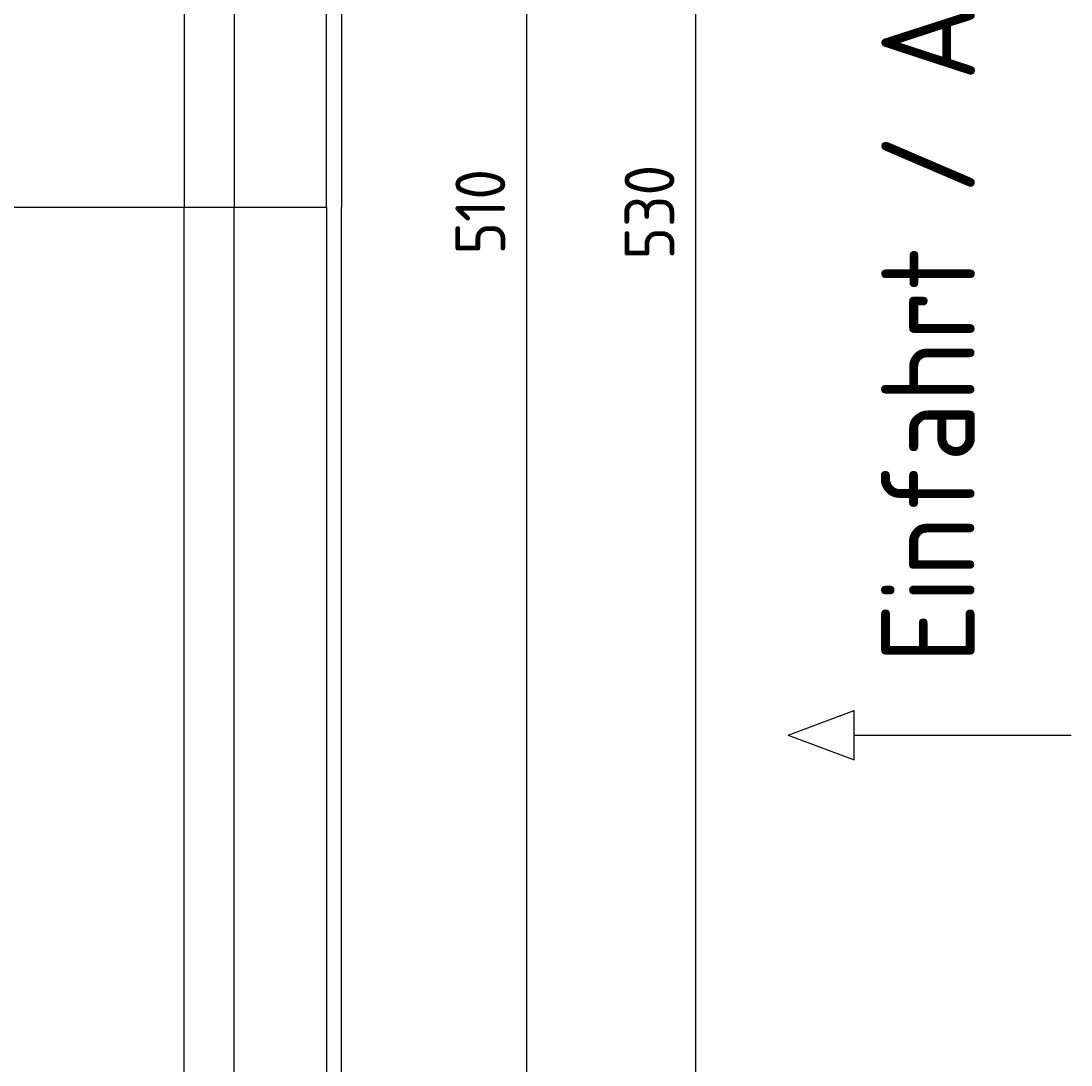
# Model space of a CAD drawing. Extents: x 715 to 7297, y 17 to 5960.
# Tile 72 of 90: x 5823 to 7297, y 1533 to 2999. Entities that reach past the tile are written whole.
import ezdxf

# ---------------------------------------------------------------- set-up
doc = ezdxf.new("R2010")
doc.units = 0
doc.layers.get('0').update_dxf_attribs({"linetype": 'CONTINUOUS'})
doc.layers.get('DEFPOINTS').update_dxf_attribs({"linetype": 'CONTINUOUS'})
doc.layers.add('4', color=3, linetype='CONTINUOUS')
doc.styles.get("Standard").update_dxf_attribs({"font": 'ISOCP.SHX'})
doc.dimstyles.get("Standard").update_dxf_attribs({"dimtxt": 2.5, "dimasz": 2.5, "dimexe": 1.25, "dimexo": 0.625, "dimtad": 1, "dimcen": 2.5, "dimazin": 3, "dimtfac": 1, "dimtmove": 0, "dimatfit": 3})

# ---------------------------------------------------------------- blocks, each defined once
blk = doc.blocks.new('PUNKT')
at = {"layer": '4', "color": 0, "linetype": 'BYBLOCK'}
blk.add_line((-0.5, 0), (-1, 0), dxfattribs=at)
at = {"layer": '4', "color": 0, "linetype": 'BYBLOCK', "const_width": 0.5}
blk.add_lwpolyline([(-0.25, 0, 1), (0.25, 0, 1)], format="xyb", close=True, dxfattribs=at)
blk = doc.blocks.new('*U16')
at = {"layer": '4', "color": 2}
blk.add_text('510', height=70, rotation=90, dxfattribs=at).set_placement((6502.5, 2670.7))
blk = doc.blocks.new('*D8')
at = {"layer": '4'}
for p, q in [((6271.5, 5287.3), (6572.5, 5287.3)), ((6532.5, 5247.3), (6532.5, 227.3)), ((6271.5, 187.3), (6572.5, 187.3))]:
    blk.add_line(p, q, dxfattribs=at)
at = {"layer": 'DEFPOINTS', "color": 0}
for p in [(6251.5, 5287.3), (6251.5, 187.3), (6532.5, 187.3)]:
    blk.add_point(p, dxfattribs=at)
blk.add_blockref('*U16', (0, 0))
at = {"layer": '4', "xscale": 40, "yscale": 40, "zscale": 40}
for p, rotation in [((6532.5, 5287.3), 90), ((6532.5, 187.3), 270)]:
    blk.add_blockref('PUNKT', p, dxfattribs=dict(at, rotation=rotation))
blk = doc.blocks.new('*U17')
at = {"layer": '4', "color": 2}
blk.add_text('530', height=70, rotation=90, dxfattribs=at).set_placement((6740, 2663.7))
blk = doc.blocks.new('*D9')
at = {"layer": '4'}
for p, q in [((6292.8, 5387.3), (6810, 5387.3)), ((6770, 127.3), (6770, 5347.3)), ((6292.8, 87.3), (6810, 87.3))]:
    blk.add_line(p, q, dxfattribs=at)
at = {"layer": 'DEFPOINTS', "color": 0}
for p in [(6272.8, 5387.3), (6770, 5387.3), (6272.8, 87.3)]:
    blk.add_point(p, dxfattribs=at)
blk.add_blockref('*U17', (0, 0))
at = {"layer": '4', "xscale": 40, "yscale": 40, "zscale": 40}
for p, rotation in [((6770, 5387.3), 90), ((6770, 87.3), 270)]:
    blk.add_blockref('PUNKT', p, dxfattribs=dict(at, rotation=rotation))

msp = doc.modelspace()

# ---------------------------------------------------------------- linework, layer by layer
for p, q in [((6272.775, 5387.271), (6272.775, 2737.271)), ((6251.55, 2737.271), (6251.55, 5360.771)), ((6051.689, 5285.271), (6051.689, 2737.271)), ((6122.088, 5260.271), (6122.088, 2737.271)), ((1171.672, 2737.271), (6251.55, 2737.271)), ((6051.689, 189.271), (6051.689, 2737.271)), ((6122.088, 214.271), (6122.088, 2737.271)), ((6251.55, 2737.271), (6251.55, 113.771)), ((6272.775, 87.271), (6272.775, 2737.271)), ((6899.536, 1996.012), (6992.243, 2030.518)), ((6992.243, 1961.506), (6992.243, 2030.518)), ((6899.536, 1996.012), (6992.243, 1961.506)), ((6992.243, 1996.012), (7296.872, 1996.012))]:
    msp.add_line(p, q)

# ---------------------------------------------------------------- texts
msp.add_text('Einfahrt / Access', height=131.25, rotation=90).set_placement((7161.814, 2096.429))

# ---------------------------------------------------------------- dimensions: what is measured, and where the dimension line sits
at = {"layer": '4'}
for base, p1, p2, picture, middle in [((6769.988, 5387.271), (6272.775, 87.271), (6272.775, 5387.271), '*D9', (6704.988, 2737.271)), ((6532.548, 187.271), (6251.55, 5287.271), (6251.55, 187.271), '*D8', (6467.548, 2737.271))]:
    dim = msp.add_linear_dim(base=base, p1=p1, p2=p2, angle=90, dimstyle='Standard', dxfattribs=at)
    dim.commit()
    dim.dimension.update_dxf_attribs({"geometry": picture, "text_midpoint": middle})

doc.saveas('drawing.dxf')
